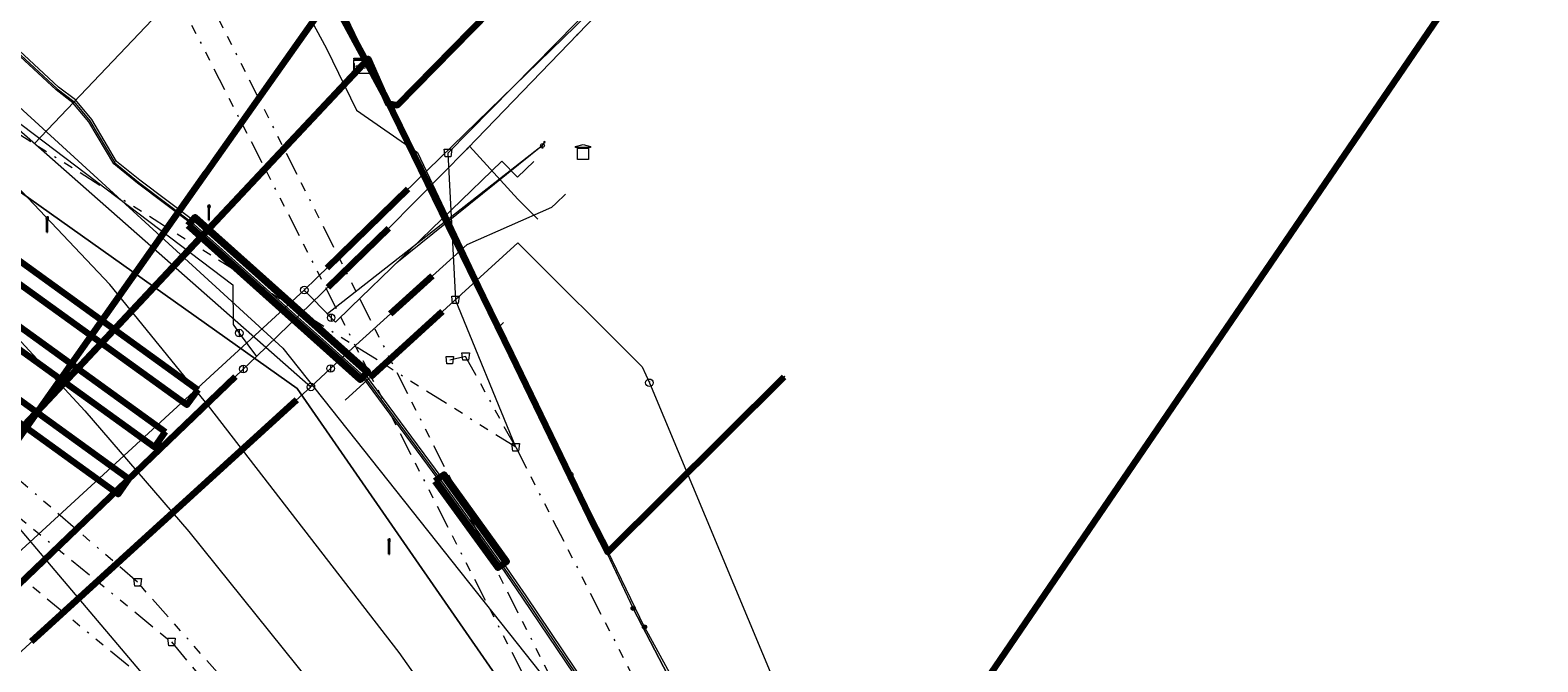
# Model space of a CAD drawing. Header units: metres. Extents: x 153756 to 154348, y 463867 to 464433.
# Tile 57 of 76: x 154060 to 154140, y 464019 to 464053. Entities that reach past the tile are written whole.
import ezdxf
from ezdxf.enums import TextEntityAlignment as Align
from ezdxf.lldxf.tags import DXFTag

# ---------------------------------------------------------------- set-up
doc = ezdxf.new("R2010")
doc.units = ezdxf.units.M
doc.header["$LTSCALE"] = 0.5
doc.linetypes.add('RI-OVERIG-SO', pattern=[17, 5, -2, 2, -2, 0, -2, 2, -2])
doc.layers.get('0').update_dxf_attribs({"linetype": 'CONTINUOUS'})
for name, color, linetype, lineweight in [('B-PV-KL-DATA_BT NEDERLAND NV-G', 90, 'KL-DATA-SO', 18), ('B-PV-KL-DATA_DUCT_ZIGGO BV-G', 90, 'CONTINUOUS', 100), ('B-PV-KL-DATA_HULPSTUK_KPN BV-S', 90, 'CONTINUOUS', 25), ('B-PV-KL-DATA_HULPSTUK_STEDIN NETBEHEER BV-S', 90, 'CONTINUOUS', 25), ('B-PV-KL-DATA_HULPSTUK_ZIGGO BV-S', 90, 'CONTINUOUS', 25), ('B-PV-KL-DATA_KABELBED_KPN BV-G', 90, 'CONTINUOUS', 100), ('B-PV-KL-DATA_KABELBED_ZIGGO BV-G', 90, 'CONTINUOUS', 100), ('B-PV-KL-DATA_MANTELBUIS_160_ZIGGO BV-G', 90, 'CONTINUOUS', 100), ('B-PV-KL-DATA_MANTELBUIS_BT NEDERLAND NV-G', 90, 'CONTINUOUS', 100), ('B-PV-KL-DATA_MANTELBUIS_POLYVINYLCHLORIDE PVC_100_KPN BV-G', 90, 'CONTINUOUS', 100), ('B-PV-KL-DATA_STEDIN NETBEHEER BV-G', 90, 'KL-DATA-SO', 18), ('B-PV-KL-ET_LS_400 V_STEDIN NETBEHEER BV-G', 190, 'KL-LS-SO', 18), ('B-PV-KL-ET_LS_GEMEENTE AMERSFOORT-S', 190, 'CONTINUOUS', 25), ('B-PV-KL-ET_LS_HULPSTUK_STEDIN NETBEHEER BV-S', 190, 'CONTINUOUS', 25), ('B-PV-KL-ET_LS_KABELBED_GEMEENTE AMERSFOORT-G', 190, 'CONTINUOUS', 100), ('B-PV-KL-ET_LS_MANTELBUIS_POLYVINYLCHLORIDE PVC_200_STEDIN NETBEHEER BV-G', 190, 'CONTINUOUS', 100), ('B-PV-KL-ET_MS_10 KV_STEDIN NETBEHEER BV-G', 130, 'KL-MS-SO', 18), ('B-PV-KL-ET_MS_HULPSTUK_STEDIN NETBEHEER BV-S', 130, 'CONTINUOUS', 25), ('B-PV-KL-ET_MS_MANTELBUIS_POLYVINYLCHLORIDE PVC_200_STEDIN NETBEHEER BV-G', 130, 'CONTINUOUS', 100), ('B-PV-KL-GAS_HD_HULPSTUK_STEDIN NETBEHEER BV-S', 30, 'CONTINUOUS', 25), ('B-PV-KL-GAS_HD_STAAL_114_STEDIN NETBEHEER BV-G', 30, 'KL-GAS_HD-SO', 18), ('B-PV-KL-GAS_HD_STAAL_324_STEDIN NETBEHEER BV-G', 30, 'KL-GAS_HD-SO', 18), ('B-PV-KL-GAS_LD_ASBESTCEMENT_124_STEDIN NETBEHEER BV-G', 50, 'KL-GAS_LD-SO', 18), ('B-PV-KL-GAS_LD_HULPSTUK_STEDIN NETBEHEER BV-S', 50, 'CONTINUOUS', 25), ('B-PV-KL-GAS_LD_KOPER_35_STEDIN NETBEHEER BV-G', 50, 'KL-GAS_LD-SO', 18), ('B-PV-KL-GAS_LD_MANTELBUIS_500_STEDIN NETBEHEER BV-G', 50, 'CONTINUOUS', 100), ('B-PV-KL-GAS_LD_MANTELBUIS_STAAL_STEDIN NETBEHEER BV-G', 50, 'CONTINUOUS', 100), ('B-PV-KL-GAS_LD_MANTELBUIS_STEDIN NETBEHEER BV-G', 50, 'CONTINUOUS', 100), ('B-PV-KL-GAS_LD_POLYVINYLCHLORIDE PVC_160_STEDIN NETBEHEER BV-G', 50, 'KL-GAS_LD-SO', 18), ('B-PV-KL-GAS_LD_POLYVINYLCHLORIDE PVC_315_STEDIN NETBEHEER BV-G', 50, 'KL-GAS_LD-SO', 18), ('B-PV-KL-GAS_LD_STAAL_219_STEDIN NETBEHEER BV-G', 50, 'KL-GAS_LD-SO', 18), ('B-PV-KL-WARMTENET_WARMTEBEDRIJF EDE-G', 80, 'KL-WARMTENET-SO', 18), ('B-PV-KL-WATER_100_VITENS-G', 170, 'KL-WATER-SO', 18), ('B-PV-KL-WATER_110_VITENS-G', 170, 'KL-WATER-SO', 18), ('B-PV-KL-WATER_315_VITENS-G', 170, 'KL-WATER-SO', 18), ('B-PV-KL-WATER_HULPSTUK_VITENS-S', 170, 'CONTINUOUS', 25), ('B-PV-KL-WATER_MANTELBUIS_VITENS-G', 170, 'CONTINUOUS', 100), ('B-PV-OG-INFO_BT NEDERLAND NV-G', 7, 'CONTINUOUS', 18), ('B-PV-OG-INFO_WARMTEBEDRIJF EDE-GV', 7, 'CONTINUOUS', 18), ('B-PV-RI-DRUK_POLYVINYLCHLORIDE PVC_315_GEMEENTE AMERSFOORT-G', 210, 'RI-PERS-SO', 18), ('B-PV-RI-PERSLEIDING_HULPSTUK_GEMEENTE AMERSFOORT-S', 210, 'CONTINUOUS', 25), ('B-PV-RI-VRIJVERVAL_BETON_1800_GEMEENTE AMERSFOORT-G', 210, 'RI-OVERIG-SO', 18), ('B-PV-RI-VRIJVERVAL_BETON_195_GEMEENTE AMERSFOORT-G', 210, 'RI-OVERIG-SO', 18), ('B-PV-RI-VRIJVERVAL_BETON_300_GEMEENTE AMERSFOORT-G', 210, 'RI-OVERIG-SO', 18), ('B-PV-RI-VRIJVERVAL_BETON_480_GEMEENTE AMERSFOORT-G', 210, 'RI-OVERIG-SO', 18), ('B-PV-RI-VRIJVERVAL_BETON_600_GEMEENTE AMERSFOORT-G', 210, 'RI-OVERIG-SO', 18), ('B-PV-RI-VRIJVERVAL_GVK_1000_GEMEENTE AMERSFOORT-G', 210, 'RI-OVERIG-SO', 18), ('B-PV-RI-VRIJVERVAL_HULPSTUK_GEMEENTE AMERSFOORT-S', 210, 'CONTINUOUS', 25), ('B-PV-RI-VRIJVERVAL_POLYVINYLCHLORIDE PVC_200_GEMEENTE AMERSFOORT-G', 210, 'RI-OVERIG-SO', 18), ('B-PV-RI-VRIJVERVAL_POLYVINYLCHLORIDE PVC_63_GEMEENTE AMERSFOORT-G', 210, 'RI-OVERIG-SO', 18)]:
    doc.layers.add(name, color=color, linetype=linetype, lineweight=lineweight)
doc.styles.add('NLCS-ISO', font='txt')
tags = doc.linetypes.add('KL-DATA-SO', pattern='A,4,-1,[101,NLCS.SHX,S=0.5,R=0,X=0,Y=0],-1,4,-1,["D",Standard,S=1,R=0,X=-0.25,Y=-0.5],-1.5', length=12.5).pattern_tags.tags
tags[18] = DXFTag(74, 10)
tags = doc.linetypes.add('KL-GAS_HD-SO', pattern='A,4,-1,[69,NLCS.SHX,S=0.5,R=0,X=0,Y=0],-1,4,-1,["H",Standard,S=1,R=0,X=0,Y=-0.5],-2', length=13).pattern_tags.tags
tags[18] = DXFTag(74, 10)
tags = doc.linetypes.add('KL-GAS_LD-SO', pattern='A,4,-1,[69,NLCS.SHX,S=0.5,R=0,X=0,Y=0],-1,4,-1,["L",Standard,S=1,R=0,X=0.25,Y=-0.5],-2', length=13).pattern_tags.tags
tags[18] = DXFTag(74, 10)
tags = doc.linetypes.add('KL-LS-SO', pattern='A,4,-1,[103,NLCS.SHX,S=0.75,R=0,X=0,Y=0],-1,4,-1,["L",Standard,S=1,R=0,X=0,Y=-0.5],-2', length=13).pattern_tags.tags
tags[18] = DXFTag(74, 10)
tags = doc.linetypes.add('KL-MS-SO', pattern='A,4,-1,[103,NLCS.SHX,S=0.75,R=0,X=0,Y=0],-1,4,-1,["M",Standard,S=1,R=0,X=0,Y=-0.5],-2', length=13).pattern_tags.tags
tags[18] = DXFTag(74, 10)
tags = doc.linetypes.add('KL-WARMTENET-SO', pattern='A,7,-1.5,["WN",Standard,S=1,R=0,X=-0.3,Y=-0.5],-3', length=11.5).pattern_tags.tags
tags[6] = DXFTag(74, 10)
doc.linetypes.add('KL-WATER-SO', pattern='A,7,-0.5,[168,NLCS.SHX,S=0.75,R=0,X=0.75,Y=0],-2', length=9.5)
tags = doc.linetypes.add('RI-PERS-SO', pattern='A,7,-2,["P",Standard,S=1.8,R=0,X=-0.5,Y=-0.9],-2,7,-2,[102,NLCS.SHX,S=1,R=180,X=0,Y=0],-2', length=22).pattern_tags.tags
tags[6] = DXFTag(74, 10)

# ---------------------------------------------------------------- blocks, each defined once
blk = doc.blocks.new('SKL-WTB_HULP_MOF-SO')
at = {"linetype": 'ByBlock', "lineweight": 18}
h = blk.add_hatch(color=0, dxfattribs=at)
h.dxf.hatch_style = 1
h.paths.add_polyline_path([(-0.5625, 0, 1), (0.5625, 0, 1)])
at = {"color": 0, "linetype": 'ByBlock', "lineweight": 18}
blk.add_circle((0, 0), 0.5625, dxfattribs=at)
at = {"color": 0, "linetype": 'ByBlock', "lineweight": 18, "style": 'NLCS-ISO', "flags": 1}
for tag, p in [('TYPE', (1.5, 0)), ('OMSCHRIJVING', (1.5, -3)), ('LABEL', (1.5, -1.5))]:
    blk.add_attdef(tag, p, '', height=1, dxfattribs=at)
blk = doc.blocks.new('SKL-WTB_HULP_AFSLUITER-SO')
at = {"color": 0, "linetype": 'ByBlock', "lineweight": 18}
blk.add_lwpolyline([(0, 0.8), (0, -0.8)], dxfattribs=at)
blk.add_circle((0, 0), 1, dxfattribs=at)
at = {"color": 0, "linetype": 'ByBlock', "lineweight": 18, "style": 'NLCS-ISO', "flags": 1}
for tag, p in [('TYPE', (1.5, 0)), ('OMSCHRIJVING', (1.5, -3)), ('LABEL', (1.5, -1.5))]:
    blk.add_attdef(tag, p, '', height=1, dxfattribs=at)
blk = doc.blocks.new('SKL-WTB_HULP_T STUK-SO')
at = {"color": 0, "linetype": 'ByBlock', "lineweight": 18}
blk.add_circle((0, 0), 1, dxfattribs=at)
at = {"color": 0, "linetype": 'ByBlock', "lineweight": -2, "style": 'NLCS-ISO'}
blk.add_text('T', height=1, dxfattribs=at).set_placement((0, 0), align=Align.MIDDLE_CENTER)
at = {"color": 0, "linetype": 'ByBlock', "lineweight": 18, "style": 'NLCS-ISO', "flags": 1}
for tag, p in [('TYPE', (1.5, 0)), ('OMSCHRIJVING', (1.5, -3)), ('LABEL', (1.5, -1.5))]:
    blk.add_attdef(tag, p, '', height=1, dxfattribs=at)
blk = doc.blocks.new('SKL-WTB_HULP_TECHNISCH GEBOUW-SO')
at = {"color": 0, "linetype": 'ByBlock', "lineweight": 18}
for points in [[(-2, 1.5), (0, 2), (2, 1.5), (2, 1.18), (-2, 1.18)], [(-1.5, 1.02), (1.5, 1.02), (1.5, -2), (-1.5, -2)]]:
    blk.add_lwpolyline(points, close=True, dxfattribs=at)
at = {"color": 0, "linetype": 'ByBlock', "lineweight": 18, "style": 'NLCS-ISO', "flags": 1}
for tag, p in [('TYPE', (2.5, 0)), ('OMSCHRIJVING', (2.5, -3)), ('LABEL', (2.5, -1.5))]:
    blk.add_attdef(tag, p, '', height=1, dxfattribs=at)
blk = doc.blocks.new('SKL-WTB_HULP_KB MEETPUNT-SO')
at = {"linetype": 'ByBlock', "lineweight": 18}
h = blk.add_hatch(color=0, dxfattribs=at)
h.dxf.hatch_style = 1
h.paths.add_polyline_path([(0.6, 1.04), (0.26, 0.78), (0.54, 0.61)])
at = {"color": 0, "linetype": 'ByBlock', "lineweight": 18}
for points in [[(-0.4, -0.69), (0.4, 0.69)], [(0.6, 1.04), (0.26, 0.78)], [(0.26, 0.78), (0.54, 0.61)], [(0.6, 1.04), (0.54, 0.61)], [(0, -0.25), (0, -0.8)]]:
    blk.add_lwpolyline(points, dxfattribs=at)
blk.add_circle((0, 0), 0.5, dxfattribs=at)
at = {"color": 0, "linetype": 'ByBlock', "lineweight": 18, "style": 'NLCS-ISO', "flags": 1}
for tag, p in [('TYPE', (1.5, 0)), ('OMSCHRIJVING', (1.5, -3)), ('LABEL', (1.5, -1.5))]:
    blk.add_attdef(tag, p, '', height=1, dxfattribs=at)
blk = doc.blocks.new('SKL-WTB_HULP_KAST-SO')
at = {"color": 0, "linetype": 'ByBlock', "lineweight": 18}
for points in [[(-2, 2), (2, 2), (2, 1.68), (-2, 1.68)], [(-2, 1.52), (2, 1.52), (2, -2), (-2, -2)]]:
    blk.add_lwpolyline(points, close=True, dxfattribs=at)
at = {"color": 0, "linetype": 'ByBlock', "lineweight": 18, "style": 'NLCS-ISO'}
blk.add_text('kast', height=1.5, dxfattribs=at).set_placement((0, 0), align=Align.MIDDLE_CENTER)
at = {"color": 0, "linetype": 'ByBlock', "lineweight": 18, "style": 'NLCS-ISO', "flags": 1}
for tag, p in [('TYPE', (2.5, 0)), ('OMSCHRIJVING', (2.5, -3)), ('LABEL', (2.5, -1.5))]:
    blk.add_attdef(tag, p, '', height=1, dxfattribs=at)
blk = doc.blocks.new('SKL-WTB_HULP_OVERIG-SO')
at = {"color": 0, "linetype": 'ByBlock', "lineweight": 18}
for points in [[(-0.14, 0.14), (0.14, -0.14)], [(0.14, 0.14), (-0.14, -0.14)]]:
    blk.add_lwpolyline(points, dxfattribs=at)
at = {"color": 0, "linetype": 'ByBlock', "lineweight": 18, "style": 'NLCS-ISO', "flags": 1}
for tag, p in [('TYPE', (1.5, 0)), ('OMSCHRIJVING', (1.5, -3)), ('LABEL', (1.5, -1.5))]:
    blk.add_attdef(tag, p, '', height=1, dxfattribs=at)
blk = doc.blocks.new('SRI-HULP_AFVOER_OPVANG-SO')
at = {"color": 0, "linetype": 'ByBlock', "lineweight": 18}
blk.add_lwpolyline([(-0.75, -1), (-1, 1), (1, 1), (0.75, -1)], close=True, dxfattribs=at)
at = {"color": 0, "linetype": 'ByBlock', "lineweight": 18, "style": 'NLCS-ISO', "flags": 1}
for tag, p in [('TYPE', (1.5, 0)), ('OMSCHRIJVING', (1.5, -3)), ('LABEL', (1.5, -1.5))]:
    blk.add_attdef(tag, p, '', height=1, dxfattribs=at)
blk = doc.blocks.new('SKL-ET_LS_MAST-SO')
for p, q in [((-0.05, 2.07), (0.05, 2.07)), ((-0.05, -2), (0.05, -2))]:
    blk.add_line(p, q)
for points in [[(-0.18, 1.76), (-0.22, 1.76), (-0.22, 1.84), (-0.18, 1.84), (-0.18, 1.79)], [(-0.18, 1.49), (-0.22, 1.49), (-0.22, 1.57), (-0.18, 1.57), (-0.18, 1.52)], [(-0.18, 1.79), (-0.05, 1.79)], [(-0.18, 1.76), (-0.05, 1.76)], [(-0.18, 1.52), (-0.05, 1.52)], [(-0.18, 1.49), (-0.05, 1.49)], [(-0.05, -2), (-0.05, 2.07)], [(0.05, -2), (0.05, 2.07)], [(0.18, 1.92), (0.05, 1.92)], [(0.18, 1.89), (0.05, 1.89)], [(0.18, 1.66), (0.05, 1.66)], [(0.18, 1.63), (0.05, 1.63)], [(0.18, 1.39), (0.05, 1.39)], [(0.18, 1.36), (0.05, 1.36)], [(0.18, 1.89), (0.22, 1.89), (0.22, 1.97), (0.18, 1.97), (0.18, 1.92)], [(0.18, 1.63), (0.22, 1.63), (0.22, 1.71), (0.18, 1.71), (0.18, 1.66)], [(0.18, 1.36), (0.22, 1.36), (0.22, 1.44), (0.18, 1.44), (0.18, 1.39)]]:
    blk.add_lwpolyline(points)

msp = doc.modelspace()

# ---------------------------------------------------------------- linework, layer by layer
at = {"layer": 'B-PV-KL-DATA_BT NEDERLAND NV-G', "ltscale": 0.5, "flags": 128}
for points in [[(154164.555, 464245.191), (154164.59, 464245.17), (154164.68, 464245.1), (154164.9, 464244.91), (154165.02, 464244.82), (154165.16, 464244.7), (154165.33, 464244.55), (154182.72, 464214.86), (154183.05, 464214.24), (154188.26, 464213.64), (154190.74, 464206.55), (154191.75, 464203.58), (154192.09, 464202.79), (154192.54, 464202.05), (154193.09, 464201.38), (154193.74, 464200.8), (154194.46, 464200.32), (154195.25, 464199.94), (154196.08, 464199.69), (154196.93, 464199.56), (154197.8, 464199.55), (154198.66, 464199.67), (154203.77, 464200.84), (154228.12, 464206.37), (154236.3, 464207.48), (154239.11, 464207.6), (154243.23, 464207.77), (154243.32, 464206.33), (154233.88, 464198.84), (154101, 464004), (154095.7, 464012.8), (154090.3, 464010.3), (154074.1, 464033.7), (154052.8, 464048.8), (154049.3, 464056.4), (154046, 464072.7), (154054.8, 464084.7), (154038.1, 464108.2), (154018.88, 464088.65), (154013.7, 464084.43), (153997.41, 464087.76), (153989.49, 464067.54), (153991.38, 464063.88), (153992.34, 464059.5), (153986.69, 464052.58), (153987.08, 464051.87), (153985.65, 464051.33), (153978.67, 464042.84), (153970.27, 464032.19), (153955.11, 464014.46), (153941.51, 463999.29), (153944.9, 463997.36), (153935.31, 463982.27), (153930.86, 463975.31), (153923.85, 463964.29), (153923.52, 463963.75), (153918.44, 463966.82), (153913.44, 463958.94), (153909.75, 463957.6), (153909.49, 463957.21), (153882.54, 463914.68), (153877.06, 463906.08), (153874.95, 463902.62), (153874.94, 463898.12), (153871.433, 463892.926)], [(154164.554, 464245.191), (154164.59, 464245.17), (154164.68, 464245.1), (154165.02, 464244.82), (154165.16, 464244.7), (154165.33, 464244.55), (154183.05, 464214.24), (154188.26, 464213.64), (154190.74, 464206.55), (154191.75, 464203.58), (154192.09, 464202.79), (154192.54, 464202.05), (154193.09, 464201.38), (154193.74, 464200.8), (154194.46, 464200.32), (154195.25, 464199.94), (154196.08, 464199.69), (154196.93, 464199.56), (154197.8, 464199.55), (154198.66, 464199.67), (154228.12, 464206.37), (154236.3, 464207.48), (154239.11, 464207.6), (154243.23, 464207.77), (154243.32, 464206.33), (154233.88, 464198.84), (154101, 464004), (154095.7, 464012.8), (154090.3, 464010.3), (154074.1, 464033.7), (154052.8, 464048.8), (154049.3, 464056.4), (154046, 464072.7), (154054.8, 464084.7), (154038.1, 464108.2), (154018.88, 464088.65), (154013.7, 464084.43), (153997.41, 464087.76), (153989.49, 464067.54), (153991.38, 464063.88), (153992.34, 464059.5), (153986.69, 464052.58), (153987.08, 464051.87), (153985.65, 464051.33), (153978.67, 464042.84), (153970.27, 464032.19), (153955.11, 464014.46), (153941.51, 463999.29), (153944.9, 463997.36), (153930.86, 463975.31), (153923.85, 463964.29), (153923.52, 463963.75), (153918.44, 463966.82), (153913.44, 463958.94), (153909.75, 463957.6), (153882.54, 463914.68), (153877.06, 463906.08), (153874.95, 463902.62), (153874.94, 463898.12), (153871.433, 463892.926)], [(153987.08, 464051.94), (153987.045, 464053.07), (153992.336, 464059.502), (153991.377, 464063.881), (153989.491, 464067.542), (153997.408, 464087.756), (154013.699, 464084.431), (154018.878, 464088.645), (154038.1, 464108.2), (154054.8, 464084.7), (154046, 464072.7), (154049.3, 464056.4), (154052.8, 464048.8), (154074.1, 464033.7), (154090.3, 464010.3), (154095.7, 464012.8), (154101, 464004), (154233.879, 464198.839), (154243.32, 464206.334), (154243.235, 464207.773), (154239.11, 464207.6), (154236.3, 464207.48), (154228.12, 464206.37), (154203.77, 464200.84), (154198.66, 464199.67), (154197.8, 464199.55), (154196.93, 464199.56), (154196.08, 464199.69), (154195.25, 464199.94), (154194.46, 464200.32), (154193.74, 464200.8), (154193.09, 464201.38), (154192.54, 464202.05), (154192.09, 464202.79), (154191.75, 464203.58), (154190.74, 464206.55), (154188.26, 464213.64), (154183.05, 464214.24), (154182.72, 464214.86), (154165.33, 464244.55), (154165.16, 464244.7), (154165.02, 464244.82), (154164.9, 464244.91), (154164.68, 464245.1), (154164.59, 464245.17), (154164.555, 464245.191)], [(153987, 464051.9), (153986.685, 464052.575), (153992.336, 464059.502), (153991.377, 464063.881), (153989.491, 464067.542), (153997.408, 464087.756), (154013.699, 464084.431), (154018.878, 464088.645), (154038.1, 464108.2), (154054.8, 464084.7), (154046, 464072.7), (154048.286, 464062.725), (154049.3, 464056.4), (154052.8, 464048.8), (154074.1, 464033.7), (154090.3, 464010.3), (154095.7, 464012.8), (154101, 464004), (154233.879, 464198.839), (154243.32, 464206.334), (154243.235, 464207.773)], [(153987.085, 464051.942), (153986.685, 464052.575), (153992.336, 464059.502), (153991.377, 464063.881), (153989.491, 464067.542), (153997.408, 464087.756), (154013.699, 464084.431), (154018.878, 464088.645), (154038.1, 464108.2), (154054.8, 464084.7), (154046, 464072.7), (154049.3, 464056.4), (154052.8, 464048.8), (154074.1, 464033.7), (154090.3, 464010.3), (154095.7, 464012.8), (154101, 464004), (154233.879, 464198.839), (154243.32, 464206.334), (154243.235, 464207.773)]]:
    msp.add_lwpolyline(points, dxfattribs=at)
at = {"layer": 'B-PV-KL-DATA_DUCT_ZIGGO BV-G', "ltscale": 0.5, "flags": 128}
msp.add_lwpolyline([(154050.012, 464021.406), (154050.017, 464021.403), (154050.279, 464021.828), (154077.865, 464051.212), (154078.913, 464048.823), (154079.427, 464048.748), (154098.125, 464067.798), (154097.84, 464068.077)], dxfattribs=at)
at = {"layer": 'B-PV-KL-DATA_KABELBED_KPN BV-G', "ltscale": 0.5, "flags": 128}
for points in [[(154051.431, 464019.897), (154051.742, 464020.337), (154075.888, 464054.555)], [(154075.778, 464054.4), (154069.608, 464045.656)], [(154075.888, 464054.555), (154078.808, 464049.135), (154085.462, 464035.506)], [(154069.249, 464045.148), (154052.24, 464021.043)], [(154085.462, 464035.506), (154089.632, 464026.85), (154090.602, 464025.003), (154099.963, 464034.317)]]:
    msp.add_lwpolyline(points, dxfattribs=at)
at = {"layer": 'B-PV-KL-DATA_KABELBED_ZIGGO BV-G', "ltscale": 0.5, "flags": 128}
for points in [[(154077.508, 464050.832), (154077.865, 464051.212), (154078.913, 464048.823), (154079.427, 464048.748), (154098.125, 464067.798), (154097.84, 464068.077)], [(154050.392, 464021.949), (154077.508, 464050.832)]]:
    msp.add_lwpolyline(points, dxfattribs=at)
at = {"layer": 'B-PV-KL-DATA_MANTELBUIS_160_ZIGGO BV-G', "ltscale": 0.5, "flags": 128}
msp.add_lwpolyline([(154050.392, 464021.949), (154077.508, 464050.832)], dxfattribs=at)
at = {"layer": 'B-PV-KL-DATA_MANTELBUIS_BT NEDERLAND NV-G', "ltscale": 0.5, "flags": 128}
msp.add_lwpolyline([(154233.88, 464198.84), (154101, 464004)], dxfattribs=at)
at = {"layer": 'B-PV-KL-DATA_MANTELBUIS_POLYVINYLCHLORIDE PVC_100_KPN BV-G', "ltscale": 0.5, "flags": 128}
for points in [[(154075.778, 464054.4), (154069.608, 464045.656)], [(154075.778, 464054.4), (154069.608, 464045.656)], [(154069.249, 464045.148), (154052.24, 464021.043)], [(154069.249, 464045.148), (154052.24, 464021.043)]]:
    msp.add_lwpolyline(points, dxfattribs=at)
at = {"layer": 'B-PV-KL-DATA_STEDIN NETBEHEER BV-G', "ltscale": 0.5, "flags": 128}
for points in [[(153878.194, 464164.114), (153879.317, 464163.658), (153897.156, 464151.89), (153907.268, 464145.523), (153919.604, 464137.884), (153929.815, 464130.863), (153950.445, 464118.247), (153971.033, 464105.018), (153977.127, 464101.251), (153983.039, 464097.432), (153984.301, 464096.714), (153985.515, 464096.208), (153988.705, 464095.127), (153991.404, 464093.931), (153993.405, 464092.705), (153994.352, 464092.143), (154002.262, 464086.959), (154010.786, 464081.582), (154019.509, 464076.399), (154027.451, 464071.897), (154037.264, 464066.509), (154042.362, 464063.58), (154048.616, 464059.603), (154054.717, 464055.149), (154058.459, 464052.28), (154061.337, 464049.608), (154062.227, 464048.93), (154063.082, 464047.903), (154064.409, 464045.676), (154065.662, 464044.654), (154068.46, 464042.551), (154077.631, 464034.349), (154081.646, 464028.918), (154084.969, 464024.319), (154086.145, 464022.606), (154093.398, 464011.854), (154099.509, 464001.702), (154099.512, 464000.277), (154105.217, 463989.252), (154109.874, 463979.163), (154117.096, 463964.195), (154129.678, 463937.769), (154133.886, 463928.961)], [(154060.78, 464079.19), (154075.649, 464051.75), (154077.242, 464048.475), (154080.482, 464046.225), (154087.79, 464030.781)], [(154087.79, 464030.781), (154091.94, 464022.015), (154096.324, 464013.562), (154104.234, 463999.677), (154100.735, 463994.369), (154110.717, 463974.676), (154121.208, 463952.932)]]:
    msp.add_lwpolyline(points, dxfattribs=at)
at = {"layer": 'B-PV-KL-ET_LS_400 V_STEDIN NETBEHEER BV-G', "ltscale": 0.5, "flags": 128}
for points in [[(154031.091, 464137.076), (154041.36, 464118.186), (154058.069, 464089.494), (154069.836, 464067.672), (154079.031, 464048.515), (154084.239, 464038.108), (154088.585, 464029.102)], [(154058.113, 464089.519), (154069.88, 464067.696), (154079.076, 464048.537), (154084.265, 464038.165), (154088.63, 464029.124)], [(154079.076, 464048.537), (154079.407, 464048.689), (154093.368, 464062.94), (154093.082, 464063.22)], [(154087.124, 464046.605), (154075.701, 464037.652)], [(154087.124, 464046.605), (154079.38, 464040.369)], [(154085.053, 464037.206), (154084.871, 464037.029), (154084.317, 464038.177), (154084.265, 464038.165)], [(154092.542, 464021.018), (154088.63, 464029.124)], [(154092.542, 464021.018), (154104.234, 463999.677), (154100.735, 463994.369), (154110.663, 463974.328), (154121.382, 463952.182), (154108.834, 463946.157), (154105.798, 463951.91)]]:
    msp.add_lwpolyline(points, dxfattribs=at)
at = {"layer": 'B-PV-KL-ET_LS_KABELBED_GEMEENTE AMERSFOORT-G', "ltscale": 0.5, "flags": 128}
for points in [[(154068.81, 464033.622), (154068.239, 464032.817), (154052.003, 464044.537), (154052.6, 464045.337), (154068.81, 464033.622)], [(154067.079, 464031.382), (154066.508, 464030.577), (154050.275, 464042.301), (154050.872, 464043.101), (154067.079, 464031.382)], [(154065.154, 464028.89), (154064.583, 464028.085), (154048.349, 464039.81), (154048.946, 464040.609), (154065.154, 464028.89)]]:
    msp.add_lwpolyline(points, dxfattribs=at)
at = {"layer": 'B-PV-KL-ET_LS_MANTELBUIS_POLYVINYLCHLORIDE PVC_200_STEDIN NETBEHEER BV-G', "ltscale": 0.5, "flags": 128}
for points in [[(154068.277, 464042.345), (154077.445, 464034.145), (154077.845, 464034.593), (154068.677, 464042.793), (154068.277, 464042.345)], [(154081.413, 464028.77), (154084.746, 464024.158), (154085.232, 464024.51), (154081.899, 464029.122), (154081.413, 464028.77)]]:
    msp.add_lwpolyline(points, dxfattribs=at)
at = {"layer": 'B-PV-KL-ET_MS_10 KV_STEDIN NETBEHEER BV-G', "ltscale": 0.5, "flags": 128}
for points in [[(154133.842, 463928.88), (154129.61, 463937.737), (154117.028, 463964.163), (154109.806, 463979.131), (154105.15, 463989.219), (154099.437, 464000.259), (154099.434, 464001.681), (154093.335, 464011.814), (154086.083, 464022.564), (154084.908, 464024.276), (154081.585, 464028.874), (154077.575, 464034.298), (154068.412, 464042.493), (154065.616, 464044.595), (154064.351, 464045.626), (154063.021, 464047.86), (154062.175, 464048.875), (154061.289, 464049.551), (154058.411, 464052.223), (154054.672, 464055.089), (154048.574, 464059.541), (154042.323, 464063.516), (154037.227, 464066.444), (154027.414, 464071.832), (154019.471, 464076.334), (154010.747, 464081.518), (154002.221, 464086.896), (153994.312, 464092.079), (153993.366, 464092.641), (153991.369, 464093.864), (153988.678, 464095.057), (153985.489, 464096.138), (153984.268, 464096.647)], [(154133.959, 463929.097), (154129.79, 463937.823), (154117.208, 463964.249), (154109.986, 463979.216), (154105.33, 463989.307), (154099.636, 464000.309), (154099.607, 464001.781), (154093.506, 464011.918), (154086.248, 464022.676), (154085.072, 464024.391), (154081.746, 464028.993), (154077.723, 464034.434), (154068.539, 464042.648), (154065.739, 464044.752), (154064.504, 464045.759), (154063.185, 464047.976), (154062.314, 464049.02), (154061.418, 464049.704), (154058.54, 464052.376), (154054.792, 464055.249), (154048.686, 464059.706), (154042.427, 464063.687), (154037.325, 464066.619), (154027.511, 464072.007), (154019.571, 464076.507), (154010.851, 464081.689), (154002.33, 464087.065), (153994.418, 464092.248), (153991.462, 464094.041), (153988.751, 464095.244), (153985.56, 464096.325)], [(154061.25, 464078.307), (154075.649, 464051.75), (154077.242, 464048.475), (154080.482, 464046.225), (154091.94, 464022.015)], [(154110.717, 463974.676), (154100.735, 463994.369), (154104.234, 463999.677), (154096.324, 464013.562), (154091.94, 464022.015)]]:
    msp.add_lwpolyline(points, dxfattribs=at)
at = {"layer": 'B-PV-KL-ET_MS_MANTELBUIS_POLYVINYLCHLORIDE PVC_200_STEDIN NETBEHEER BV-G', "ltscale": 0.5, "flags": 128}
for points in [[(154068.277, 464042.345), (154077.445, 464034.145), (154077.845, 464034.593), (154068.677, 464042.793), (154068.277, 464042.345)], [(154081.413, 464028.77), (154084.746, 464024.158), (154085.232, 464024.51), (154081.899, 464029.122), (154081.413, 464028.77)]]:
    msp.add_lwpolyline(points, dxfattribs=at)
at = {"layer": 'B-PV-KL-GAS_HD_STAAL_114_STEDIN NETBEHEER BV-G', "ltscale": 0.5, "flags": 128}
for points in [[(154076.945, 464038.012), (154084.962, 464045.773), (154085.798, 464044.911), (154086.659, 464045.745)], [(154074.469, 464038.921), (154074.957, 464038.419)], [(154074.957, 464038.419), (154075.898, 464037.45)], [(154075.898, 464037.45), (154076.124, 464037.217), (154076.945, 464038.012)]]:
    msp.add_lwpolyline(points, dxfattribs=at)
at = {"layer": 'B-PV-KL-GAS_HD_STAAL_324_STEDIN NETBEHEER BV-G', "ltscale": 0.5, "flags": 128}
for points in [[(154075.119, 464039.554), (154149.197, 464111.653), (154168.777, 464117.75), (154183.368, 464132.479)], [(153910.192, 463951.737), (153910.812, 463952.723), (153942.432, 463931.832), (153971.87, 463976.56), (153986.849, 464000), (153991.576, 464007.81), (153992.745, 464009.533), (153993.952, 464011.228), (153995.197, 464012.896), (153996.478, 464014.537), (153997.795, 464016.147), (154000, 464018.713), (154005.011, 464024.445), (154006.986, 464026.633), (154009.813, 464029.704), (154011.229, 464031.214), (154013.96, 464034.078), (154017.322, 464037.523), (154027.047, 464039.846), (154054.446, 464020.528), (154074.469, 464038.921)], [(154074.469, 464038.921), (154075.119, 464039.554)]]:
    msp.add_lwpolyline(points, dxfattribs=at)
at = {"layer": 'B-PV-KL-GAS_LD_ASBESTCEMENT_124_STEDIN NETBEHEER BV-G', "ltscale": 0.5, "flags": 128}
for points in [[(154076.639, 464033.071), (154085.808, 464041.431), (154092.42, 464034.851), (154092.803, 464033.996)], [(154076.639, 464033.071), (154085.808, 464041.431), (154092.42, 464034.851), (154092.803, 464033.996)], [(154092.803, 464033.996), (154107.016, 463999.973)], [(154092.803, 464033.996), (154107.016, 463999.973)]]:
    msp.add_lwpolyline(points, dxfattribs=at)
at = {"layer": 'B-PV-KL-GAS_LD_KOPER_35_STEDIN NETBEHEER BV-G', "ltscale": 0.5, "flags": 128}
msp.add_lwpolyline([(154074.026, 464061.315), (154060.149, 464046.702)], dxfattribs=at)
at = {"layer": 'B-PV-KL-GAS_LD_MANTELBUIS_500_STEDIN NETBEHEER BV-G', "ltscale": 0.5, "flags": 128}
msp.add_lwpolyline([(154059.982, 464020.245), (154074.079, 464033.097)], dxfattribs=at)
at = {"layer": 'B-PV-KL-GAS_LD_MANTELBUIS_STAAL_STEDIN NETBEHEER BV-G', "ltscale": 0.5, "flags": 128}
msp.add_lwpolyline([(154079.05, 464037.663), (154081.277, 464039.674)], dxfattribs=at)
at = {"layer": 'B-PV-KL-GAS_LD_MANTELBUIS_STEDIN NETBEHEER BV-G', "ltscale": 0.5, "flags": 128}
for points in [[(154075.689, 464040.108), (154079.99, 464044.294)], [(154077.97, 464034.284), (154081.813, 464037.788)]]:
    msp.add_lwpolyline(points, dxfattribs=at)
at = {"layer": 'B-PV-KL-GAS_LD_POLYVINYLCHLORIDE PVC_160_STEDIN NETBEHEER BV-G', "ltscale": 0.5, "flags": 128}
msp.add_lwpolyline([(154053.324, 464052.717), (154074.822, 464033.774)], dxfattribs=at)
at = {"layer": 'B-PV-KL-GAS_LD_POLYVINYLCHLORIDE PVC_315_STEDIN NETBEHEER BV-G', "ltscale": 0.5, "flags": 128}
for points in [[(154075.867, 464034.754), (154076.829, 464035.657), (154083.126, 464041.344), (154087.621, 464043.317), (154087.836, 464043.526)], [(154074.822, 464033.774), (154075.867, 464034.754)], [(154056.789, 464017.335), (154074.822, 464033.774)]]:
    msp.add_lwpolyline(points, dxfattribs=at)
at = {"layer": 'B-PV-KL-GAS_LD_STAAL_219_STEDIN NETBEHEER BV-G', "ltscale": 0.5, "flags": 128}
msp.add_lwpolyline([(154087.836, 464043.526), (154088.339, 464044.013)], dxfattribs=at)
at = {"layer": 'B-PV-KL-WARMTENET_WARMTEBEDRIJF EDE-G', "ltscale": 0.5, "flags": 128}
for points in [[(154109.553, 463978.445), (154102.683, 463992.972), (154099.991, 463998.53), (154098.925, 463998.323), (154095.852, 463996.676), (154094.641, 463997.747), (154086.988, 464009.073), (154079.51, 464019.677), (154069.383, 464032.78), (154064.147, 464039.224), (154057.902, 464045.785), (154048.969, 464053.516), (154040.397, 464060.435), (154030.499, 464068.294), (154017.268, 464078.092), (154006.698, 464085.638), (154002.538, 464088.365), (153999.51, 464090.251), (153997.993, 464091.299), (153993.327, 464094.398), (153988.849, 464097.305), (153982.434, 464101.331), (153977.29, 464104.475), (153975.588, 464105.524), (153974.107, 464106.432), (153971.891, 464107.749), (153969.067, 464109.349), (153968.66, 464109.242), (153964.316, 464102.27), (153963.663, 464101.3), (153963.21, 464101.206), (153953.998, 464106.912), (153953.875, 464107.373), (153958.088, 464114.53), (153957.987, 464114.953), (153957.04, 464115.652), (153951.873, 464119.023)], [(153952.008, 464118.362), (153957.279, 464114.957), (153957.444, 464114.483), (153953.018, 464107.214), (153953.133, 464106.758), (153963.288, 464100.453), (153963.772, 464100.607), (153967.406, 464106.39), (153967.83, 464106.495), (153976.732, 464100.748), (153982.995, 464096.709), (153989.823, 464092.386), (153999.136, 464086.677), (154007.732, 464081.054), (154012.935, 464077.4), (154019.091, 464072.9), (154023.17, 464069.78), (154029.808, 464064.372), (154036.753, 464058.387), (154045.117, 464050.742), (154055.41, 464040.512), (154062.814, 464032.515), (154068.334, 464026.095), (154076.907, 464015.444), (154085.866, 464003.689), (154092.6, 463994.717), (154093.053, 463994.571), (154099.383, 463997.893), (154099.807, 463997.747), (154101.911, 463993.484), (154108.952, 463978.673)]]:
    msp.add_lwpolyline(points, dxfattribs=at)
at = {"layer": 'B-PV-KL-WATER_100_VITENS-G', "ltscale": 0.5, "flags": 128}
msp.add_lwpolyline([(154086.874, 464042.679), (154085.818, 464043.744), (154083.248, 464046.557)], dxfattribs=at)
at = {"layer": 'B-PV-KL-WATER_110_VITENS-G', "ltscale": 0.5, "flags": 128}
for points in [[(154032.511, 464103.156), (154035.492, 464097.711), (154048.35, 464056.121), (154070.683, 464039.2), (154070.687, 464037.086), (154071.019, 464036.637)], [(154071.019, 464036.637), (154071.933, 464035.401)]]:
    msp.add_lwpolyline(points, dxfattribs=at)
at = {"layer": 'B-PV-KL-WATER_315_VITENS-G', "ltscale": 0.5, "flags": 128}
for points in [[(154083.136, 464046.441), (154136.38, 464101.631), (154148.01, 464108.277), (154162.731, 464115.983), (154177.289, 464131.519)], [(154083.136, 464046.441), (154078.949, 464042.187), (154073.063, 464036.485), (154071.933, 464035.401)], [(154071.933, 464035.401), (154071.228, 464034.725)], [(154071.228, 464034.725), (154056.502, 464020.597), (154055.58, 464019.757)]]:
    msp.add_lwpolyline(points, dxfattribs=at)
at = {"layer": 'B-PV-KL-WATER_MANTELBUIS_VITENS-G', "ltscale": 0.5, "flags": 128}
for points in [[(154078.949, 464042.187), (154075.717, 464039.056)], [(154070.794, 464034.309), (154057.93, 464021.979)]]:
    msp.add_lwpolyline(points, dxfattribs=at)
at = {"layer": 'B-PV-OG-INFO_BT NEDERLAND NV-G', "ltscale": 0.5, "flags": 128}
msp.add_lwpolyline([(154233.88, 464198.84), (154101, 464004)], dxfattribs=at)
at = {"layer": 'B-PV-OG-INFO_WARMTEBEDRIJF EDE-GV', "ltscale": 0.5, "flags": 128}
msp.add_lwpolyline([(153871.689, 464153.862), (153877.498, 464163.017), (153879.231, 464161.339), (153931.617, 464130.578), (153939.377, 464132.723), (153962.951, 464115.691), (153961.905, 464107.896), (153969.707, 464114.308), (154033.608, 464072.209), (154073.339, 464035.837), (154099.038, 464003.438), (154104.506, 464000.679), (154135.623, 463932.182), (154129.594, 463921.007), (154097.446, 463991.23), (154088.614, 463991.699), (154041.667, 464047.122), (153996.461, 464082.453), (153969.123, 464099.725), (153961.963, 464095.632), (153948.17, 464105.991), (153949.347, 464114.06), (153938.099, 464121.146), (153930.156, 464117.087)], close=True, dxfattribs=at)
at = {"layer": 'B-PV-RI-DRUK_POLYVINYLCHLORIDE PVC_315_GEMEENTE AMERSFOORT-G', "ltscale": 0.5, "flags": 128}
for points in [[(154112.9, 464077.5), (154082.1, 464046.2)], [(154082.1, 464046.2), (154082.5, 464038.4)], [(154085.7, 464030.57), (154082.5, 464038.4)]]:
    msp.add_lwpolyline(points, dxfattribs=at)
at = {"layer": 'B-PV-RI-VRIJVERVAL_BETON_1800_GEMEENTE AMERSFOORT-G', "ltscale": 0.5, "flags": 128}
msp.add_lwpolyline([(154017.17, 464058.47), (154067.58, 464016.95)], dxfattribs=at)
at = {"layer": 'B-PV-RI-VRIJVERVAL_BETON_195_GEMEENTE AMERSFOORT-G', "ltscale": 0.5, "flags": 128}
msp.add_lwpolyline([(154061.76, 464066.18), (154088.89, 464013.02)], dxfattribs=at)
at = {"layer": 'B-PV-RI-VRIJVERVAL_BETON_300_GEMEENTE AMERSFOORT-G', "ltscale": 0.5, "flags": 128}
for points in [[(154065.62, 464023.4), (154031.38, 464052.94)], [(154101.82, 463982.47), (154065.62, 464023.4)]]:
    msp.add_lwpolyline(points, dxfattribs=at)
at = {"layer": 'B-PV-RI-VRIJVERVAL_BETON_480_GEMEENTE AMERSFOORT-G', "ltscale": 0.5, "flags": 128}
for points in [[(154018.3, 464060.35), (154067.42, 464020.23)], [(154067.42, 464020.23), (154100.42, 463980.49)]]:
    msp.add_lwpolyline(points, dxfattribs=at)
at = {"layer": 'B-PV-RI-VRIJVERVAL_BETON_600_GEMEENTE AMERSFOORT-G', "ltscale": 0.5, "flags": 128}
msp.add_lwpolyline([(154069.59, 464053.97), (154090.6, 464012.3)], dxfattribs=at)
at = {"layer": 'B-PV-RI-VRIJVERVAL_GVK_1000_GEMEENTE AMERSFOORT-G', "ltscale": 0.5, "flags": 128}
for points in [[(154085.7, 464030.57), (153995.46, 464087.43)], [(154085.7, 464030.57), (154119.35, 463964.77)]]:
    msp.add_lwpolyline(points, dxfattribs=at)
at = {"layer": 'B-PV-RI-VRIJVERVAL_POLYVINYLCHLORIDE PVC_200_GEMEENTE AMERSFOORT-G', "ltscale": 0.5, "flags": 128}
msp.add_lwpolyline([(154085.7, 464030.57), (154083.04, 464035.39)], dxfattribs=at)
at = {"layer": 'B-PV-RI-VRIJVERVAL_POLYVINYLCHLORIDE PVC_63_GEMEENTE AMERSFOORT-G', "ltscale": 0.5, "flags": 128}
msp.add_lwpolyline([(154083.04, 464035.39), (154082.2, 464035.2)], dxfattribs=at)

# ---------------------------------------------------------------- block references
at = {"layer": 'B-PV-KL-DATA_HULPSTUK_KPN BV-S', "xscale": 0.2, "yscale": 0.2, "zscale": 0.2}
for p in [(154085.462, 464035.506), (154085.462, 464035.506), (154099.963, 464034.317)]:
    msp.add_blockref('SKL-WTB_HULP_OVERIG-SO', p, dxfattribs=at)
at = {"layer": 'B-PV-KL-DATA_HULPSTUK_STEDIN NETBEHEER BV-S', "xscale": 0.2, "yscale": 0.2, "zscale": 0.2}
msp.add_blockref('SKL-WTB_HULP_MOF-SO', (154087.79, 464030.781), dxfattribs=at)
at = {"layer": 'B-PV-KL-DATA_HULPSTUK_ZIGGO BV-S', "xscale": 0.2, "yscale": 0.2, "zscale": 0.2}
msp.add_blockref('SKL-WTB_HULP_KAST-SO', (154077.508, 464050.832), dxfattribs=at)
at = {"layer": 'B-PV-KL-ET_LS_GEMEENTE AMERSFOORT-S', "xscale": 0.2, "yscale": 0.2, "zscale": 0.2}
for p in [(154069.412, 464043.028), (154060.814, 464042.394), (154078.979, 464025.297)]:
    msp.add_blockref('SKL-ET_LS_MAST-SO', p, dxfattribs=at)
at = {"layer": 'B-PV-KL-ET_LS_HULPSTUK_STEDIN NETBEHEER BV-S', "xscale": 0.2, "yscale": 0.2, "zscale": 0.2}
for name, p in [('SKL-WTB_HULP_KB MEETPUNT-SO', (154087.124, 464046.605)), ('SKL-WTB_HULP_MOF-SO', (154088.63, 464029.124)), ('SKL-WTB_HULP_MOF-SO', (154092.542, 464021.018))]:
    msp.add_blockref(name, p, dxfattribs=at)
at = {"layer": 'B-PV-KL-ET_MS_HULPSTUK_STEDIN NETBEHEER BV-S', "xscale": 0.2, "yscale": 0.2, "zscale": 0.2}
msp.add_blockref('SKL-WTB_HULP_MOF-SO', (154091.94, 464022.015), dxfattribs=at)
at = {"layer": 'B-PV-KL-GAS_HD_HULPSTUK_STEDIN NETBEHEER BV-S', "xscale": 0.2, "yscale": 0.2, "zscale": 0.2}
for name, p in [('SKL-WTB_HULP_TECHNISCH GEBOUW-SO', (154089.276, 464046.254)), ('SKL-WTB_HULP_AFSLUITER-SO', (154075.898, 464037.45))]:
    msp.add_blockref(name, p, dxfattribs=at)
at = {"layer": 'B-PV-KL-GAS_LD_HULPSTUK_STEDIN NETBEHEER BV-S', "xscale": 0.2, "yscale": 0.2, "zscale": 0.2}
for name, p in [('SKL-WTB_HULP_TECHNISCH GEBOUW-SO', (154089.276, 464046.254)), ('SKL-WTB_HULP_T STUK-SO', (154074.469, 464038.921)), ('SKL-WTB_HULP_AFSLUITER-SO', (154075.867, 464034.754)), ('SKL-WTB_HULP_T STUK-SO', (154092.803, 464033.996)), ('SKL-WTB_HULP_T STUK-SO', (154074.822, 464033.774))]:
    msp.add_blockref(name, p, dxfattribs=at)
at = {"layer": 'B-PV-KL-WATER_HULPSTUK_VITENS-S', "xscale": 0.2, "yscale": 0.2, "zscale": 0.2}
for name, p in [('SKL-WTB_HULP_OVERIG-SO', (154088.97, 464052.488)), ('SKL-WTB_HULP_OVERIG-SO', (154083.136, 464046.441)), ('SKL-WTB_HULP_OVERIG-SO', (154083.248, 464046.557)), ('SKL-WTB_HULP_AFSLUITER-SO', (154071.019, 464036.637)), ('SKL-WTB_HULP_AFSLUITER-SO', (154071.228, 464034.725))]:
    msp.add_blockref(name, p, dxfattribs=at)
at = {"layer": 'B-PV-RI-PERSLEIDING_HULPSTUK_GEMEENTE AMERSFOORT-S', "xscale": 0.2, "yscale": 0.2, "zscale": 0.2}
for p in [(154082.1, 464046.2), (154082.5, 464038.4), (154085.7, 464030.57), (154085.7, 464030.57)]:
    msp.add_blockref('SRI-HULP_AFVOER_OPVANG-SO', p, dxfattribs=at)
at = {"layer": 'B-PV-RI-VRIJVERVAL_HULPSTUK_GEMEENTE AMERSFOORT-S', "xscale": 0.2, "yscale": 0.2, "zscale": 0.2}
for p in [(154082.2, 464035.2), (154083.04, 464035.39), (154085.7, 464030.57), (154085.7, 464030.57), (154065.62, 464023.4), (154067.42, 464020.23)]:
    msp.add_blockref('SRI-HULP_AFVOER_OPVANG-SO', p, dxfattribs=at)

doc.saveas('drawing.dxf')
